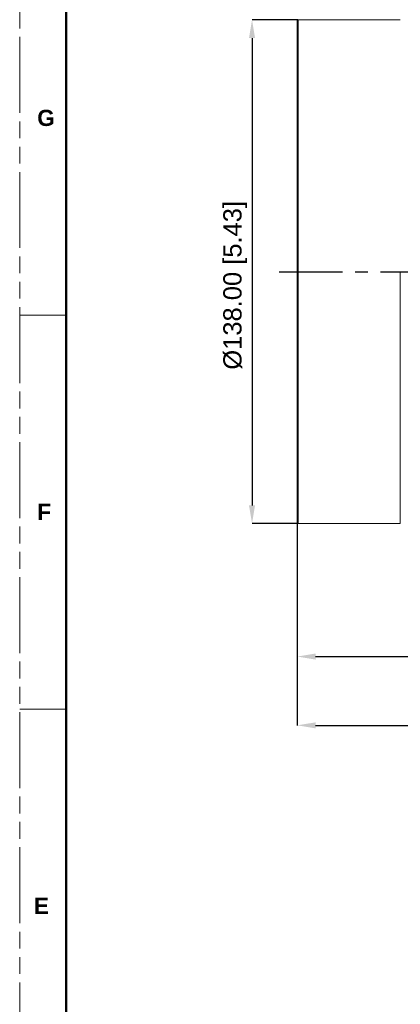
# Model space of a CAD drawing. Header units: millimetres. Extents: x 3925 to 5043, y -86 to 778.
# Tile 23 of 45: x 3925 to 4029, y 373 to 643. Entities that reach past the tile are written whole.
import ezdxf

# ---------------------------------------------------------------- set-up
doc = ezdxf.new("R2010")
doc.units = ezdxf.units.MM
doc.header["$LTSCALE"] = 46.255
doc.header["$PDMODE"] = 3
doc.header["$PDSIZE"] = 1
doc.linetypes.add('CENTER', pattern=[0.6, 0.375, -0.075, 0.075, -0.075])
doc.linetypes.add('PHANTOM', pattern=[0.8, 0.45, -0.05, 0.1, -0.05, 0.1, -0.05])
doc.layers.get('0').update_dxf_attribs({"linetype": 'CONTINUOUS'})
doc.layers.get('Defpoints').update_dxf_attribs({"linetype": 'CONTINUOUS'})
doc.layers.add('1', color=7, linetype='CONTINUOUS')
doc.layers.add('H30K-B10R500DXF_CONTINUOUS_LINE', color=7, linetype='CONTINUOUS')
doc.styles.add('SLDTEXTSTYLE0', font='arialbd.ttf', dxfattribs={"height": 5.5})
doc.styles.add('SLDTEXTSTYLE2', font='arial.ttf')
doc.dimstyles.new('SLDDIMSTYLE1', dxfattribs={"dimtxt": 5.650301, "dimasz": 4.572, "dimexe": 0, "dimexo": 0.0625, "dimgap": 1.412575, "dimtad": 0, "dimtih": 1, "dimtoh": 1, "dimlfac": 3.5, "dimrnd": 1e-09, "dimzin": 4, "dimdsep": 46, "dimtxsty": 'SLDTEXTSTYLE0', "dimsah": 1, "dimcen": 0.09, "dimadec": 0, "dimazin": 1, "dimtol": 1, "dimtp": 0.8, "dimtm": 0.8, "dimtfac": 1, "dimtdec": 1, "dimtofl": 0, "dimtmove": 0, "dimatfit": 3, "dimfxl": 1, "dimfrac": 2, "dimtolj": 1, "dimarcsym": 0})

# ---------------------------------------------------------------- blocks, each defined once
blk = doc.blocks.new('*D54')
at = {"color": 0, "linetype": 'Continuous', "lineweight": -2}
for p, q in [((4001.05, 642.52), (3988.52, 642.52)), ((3988.52, 637.52), (3988.52, 509.52)), ((4001.05, 504.52), (3988.52, 504.52))]:
    blk.add_line(p, q, dxfattribs=at)
at = {"color": 0, "linetype": 'Continuous'}
for points in [[(3987.68, 637.52), (3989.35, 637.52), (3988.52, 642.52)], [(3987.68, 509.52), (3989.35, 509.52), (3988.52, 504.52)]]:
    blk.add_solid(points, dxfattribs=at)
at = {"layer": 'Defpoints', "color": 0, "linetype": 'Continuous'}
for p in [(4001.12, 642.52), (3988.52, 504.52), (4001.12, 504.52)]:
    blk.add_point(p, dxfattribs=at)
at = {"color": 0, "linetype": 'Continuous', "lineweight": 0, "insert": (3983.9, 569.8), "char_height": 5, "attachment_point": 5, "rotation": 90, "style": 'SLDTEXTSTYLE2'}
blk.add_mtext('\\A1;%%c138.00 [5.43]', dxfattribs=at)
blk = doc.blocks.new('*D55')
at = {"color": 0, "linetype": 'Continuous', "lineweight": -2}
for p, q in [((4147.84, 531.95), (4147.84, 468.09)), ((4000.92, 504.68), (4000.92, 468.09)), ((4005.92, 468.09), (4142.84, 468.09))]:
    blk.add_line(p, q, dxfattribs=at)
at = {"color": 0, "linetype": 'Continuous'}
for points in [[(4005.92, 468.92), (4005.92, 467.26), (4000.92, 468.09)], [(4142.84, 468.92), (4142.84, 467.26), (4147.84, 468.09)]]:
    blk.add_solid(points, dxfattribs=at)
at = {"layer": 'Defpoints', "color": 0, "linetype": 'Continuous'}
for p in [(4147.84, 532.02), (4000.92, 504.75), (4147.84, 468.09)]:
    blk.add_point(p, dxfattribs=at)
at = {"color": 0, "linetype": 'Continuous', "lineweight": 0, "insert": (4074.38, 472.71), "char_height": 5, "attachment_point": 5, "style": 'SLDTEXTSTYLE2'}
blk.add_mtext('\\A1;146.92 [5.78]', dxfattribs=at)
blk = doc.blocks.new('*D56')
at = {"color": 0, "linetype": 'Continuous', "lineweight": -2}
for p, q in [((4217.84, 547.35), (4217.84, 449.24)), ((4000.92, 504.68), (4000.92, 449.24)), ((4005.92, 449.24), (4212.84, 449.24))]:
    blk.add_line(p, q, dxfattribs=at)
at = {"color": 0, "linetype": 'Continuous'}
for points in [[(4005.92, 450.07), (4005.92, 448.41), (4000.92, 449.24)], [(4212.84, 450.07), (4212.84, 448.41), (4217.84, 449.24)]]:
    blk.add_solid(points, dxfattribs=at)
at = {"layer": 'Defpoints', "color": 0, "linetype": 'Continuous'}
for p in [(4217.84, 547.42), (4000.92, 504.75), (4217.84, 449.24)]:
    blk.add_point(p, dxfattribs=at)
at = {"color": 0, "linetype": 'Continuous', "lineweight": 0, "insert": (4106.07, 453.86), "char_height": 5, "attachment_point": 5, "style": 'SLDTEXTSTYLE2'}
blk.add_mtext('\\A1;216.92 [8.54]', dxfattribs=at)

msp = doc.modelspace()

# ---------------------------------------------------------------- linework, layer by layer
at = {"color": 7, "linetype": 'PHANTOM', "lineweight": 0}
msp.add_line((3924.911, -86.039), (3924.911, 777.561), dxfattribs=at)
at = {"color": 4, "linetype": 'CENTER'}
msp.add_line((3995.917, 573.517), (4222.837, 573.517), dxfattribs=at)
at = {"color": 7, "linetype": 'Continuous', "lineweight": 0}
for p, q in [((3924.911, 561.661), (3937.611, 561.661)), ((3924.911, 453.711), (3937.611, 453.711))]:
    msp.add_line(p, q, dxfattribs=at)
at = {"layer": '1', "color": 7, "linetype": 'Continuous', "lineweight": 50}
msp.add_line((3937.611, 752.161), (3937.611, -60.639), dxfattribs=at)
at = {"layer": 'H30K-B10R500DXF_CONTINUOUS_LINE', "color": 7, "linetype": 'Continuous', "lineweight": 0}
for p, q in [((4000.917, 642.287), (4001.117, 642.487)), ((4000.917, 642.287), (4000.917, 504.747)), ((4001.117, 642.517), (4029.117, 642.517)), ((4001.117, 504.532), (4001.117, 642.502)), ((4029.097, 571.618), (4029.102, 573.517)), ((4029.087, 504.517), (4029.097, 571.618)), ((4000.917, 504.747), (4001.117, 504.547)), ((4029.087, 504.517), (4001.117, 504.517))]:
    msp.add_line(p, q, dxfattribs=at)

# ---------------------------------------------------------------- texts
at = {"color": 7, "linetype": 'Continuous', "lineweight": 0, "char_height": 4.445, "attachment_point": 1, "style": 'SLDTEXTSTYLE0'}
for s, insert in [('G', (3929.706, 617.908)), ('F', (3929.706, 509.958)), ('E', (3928.785, 402.008))]:
    msp.add_mtext(s, dxfattribs=dict(at, insert=insert))

# ---------------------------------------------------------------- dimensions: what is measured, and where the dimension line sits
at = {"color": 2, "linetype": 'Continuous', "lineweight": 0}
dim = msp.add_linear_dim(base=(3988.515, 504.517), p1=(4001.117, 642.517), p2=(4001.117, 504.517), angle=90, text='%%c<>[]', dimstyle='SLDDIMSTYLE1', override={"dimtxt": 5, "dimasz": 5, "dimtad": 1, "dimtih": 0, "dimlfac": 1, "dimtxsty": 'SLDTEXTSTYLE2', "dimtol": 0, "dimtp": 0.6, "dimtm": 0.6}, dxfattribs=at)
dim.commit()
dim.dimension.update_dxf_attribs({"geometry": '*D54', "text_midpoint": (3988.515, 569.797), "dimtype": 160})
for base, p2, picture, middle in [((4217.837, 449.24), (4217.837, 547.417), '*D56', (4106.073, 449.24)), ((4147.837, 468.089), (4147.837, 532.017), '*D55', (4074.377, 468.089))]:
    dim = msp.add_linear_dim(base=base, p1=(4000.917, 504.747), p2=p2, angle=0, dimstyle='SLDDIMSTYLE1', override={"dimtxt": 5, "dimasz": 5, "dimtad": 1, "dimtih": 0, "dimlfac": 1, "dimtxsty": 'SLDTEXTSTYLE2', "dimtol": 0, "dimtp": 0.6, "dimtm": 0.6}, dxfattribs=at)
    dim.commit()
    dim.dimension.update_dxf_attribs({"geometry": picture, "text_midpoint": middle, "dimtype": 160})

doc.saveas('drawing.dxf')
